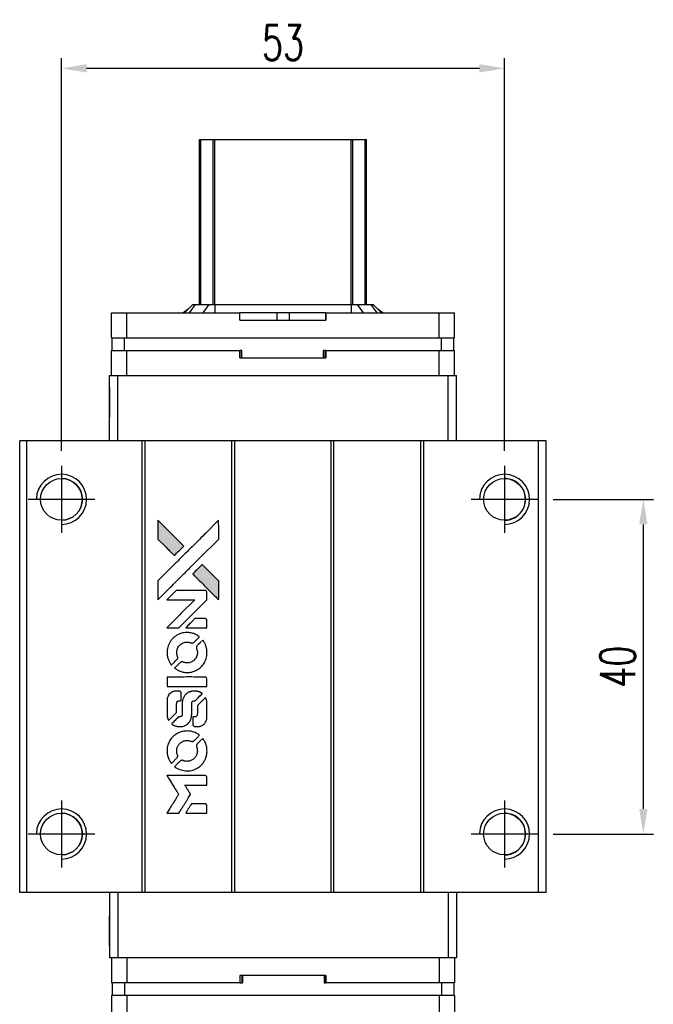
# Model space of a CAD drawing. Header units: millimetres. Extents: x 376 to 693, y 86 to 337.
# Tile 2 of 3: x 395 to 471, y 219 to 337. Entities that reach past the tile are written whole.
import ezdxf

# ---------------------------------------------------------------- set-up
doc = ezdxf.new("R2010")
doc.units = ezdxf.units.MM
doc.header["$LTSCALE"] = 0.15
doc.layers.get('0').update_dxf_attribs({"linetype": 'CONTINUOUS'})
doc.layers.get('Defpoints').update_dxf_attribs({"linetype": 'CONTINUOUS'})
doc.styles.add('DIM-7', font='SIMPLEX.shx', dxfattribs={"width": 0.7, "bigfont": 'chineset.shx'})
doc.dimstyles.new('CNS', dxfattribs={"dimtxt": 3.5, "dimasz": 2.5, "dimexe": 1, "dimexo": 1.5, "dimgap": 0.09, "dimtad": 0, "dimdsep": 46, "dimtxsty": 'DIM-7', "dimcen": 0.09, "dimclrd": 1, "dimclre": 1, "dimclrt": 4, "dimadec": 0, "dimazin": 0, "dimtfac": 1, "dimtix": 1, "dimtmove": 2, "dimatfit": 3, "dimfxl": 1, "dimtvp": 0.971429, "dimtolj": 1, "dimarcsym": 0})

# ---------------------------------------------------------------- blocks, each defined once
blk = doc.blocks.new('A$Cfc7dfc43')
at = {"linetype": 'Continuous'}
h = blk.add_hatch(color=256, dxfattribs=at)
h.dxf.hatch_style = 1
h.paths.add_polyline_path([(0, 35.01), (0, 33.88), (0, 32.75), (0.98, 31.77, 0.000288), (1.36, 31.4, 0.000479), (1.68, 31.09, 0.000013), (1.97, 30.8, 0.197177), (1.97, 30.8, 0.197497), (1.97, 30.8, 0.00004), (2.14, 30.97, 0.000834), (2.32, 31.15, 0.000506), (2.54, 31.36), (3.1, 31.92), (1.55, 33.47)])
h.paths.add_polyline_path([(5.3, 29.72), (4.74, 29.15, 0.000476), (4.52, 28.94, 0.000789), (4.34, 28.76, 0.000035), (4.18, 28.59, 0.19758), (4.17, 28.59, 0.198396), (4.18, 28.58, 0.000019), (4.4, 28.36, 0.000582), (4.65, 28.11, 0.000351), (4.94, 27.82, 0.000108), (6.18, 26.58, 0.000692), (6.81, 25.95, 0.000077), (7.25, 25.52, 0.197527), (7.26, 25.51, 0.410181), (7.27, 25.52, 0.000493), (7.28, 25.75, 0.002424), (7.28, 26.07, 0.000529), (7.28, 26.63), (7.28, 27.73), (6.29, 28.73)])
for points in [[(0.98, 31.77, 0.000288), (1.36, 31.4, 0.000479), (1.68, 31.09, 0.000013), (1.97, 30.8, 0.197177), (1.97, 30.8, 0.197497), (1.97, 30.8, 0.00004), (2.14, 30.97, 0.000836), (2.32, 31.15, 0.000505), (2.54, 31.36), (3.1, 31.92), (1.55, 33.47), (0, 35.01), (0, 33.88), (0, 32.75)], [(1.36, 26.85, -0.000056), (2.04, 27.52, -0.000021), (2.99, 28.47, -0.000021), (4.03, 29.51, -0.000025), (5, 30.48), (7.28, 32.75), (7.28, 33.87), (7.27, 35), (5.74, 33.48, 0.000274), (5.01, 32.75, 0.000123), (4.05, 31.79, 0.000121), (3.03, 30.78, 0.000165), (2.11, 29.86), (0, 27.75), (0, 26.62), (0, 25.49)], [(4.94, 27.82, 0.000108), (6.18, 26.58, 0.000692), (6.81, 25.95, 0.000077), (7.25, 25.52, 0.197527), (7.26, 25.51, 0.410182), (7.27, 25.52, 0.000493), (7.28, 25.75, 0.002424), (7.28, 26.07, 0.000529), (7.28, 26.62), (7.28, 27.73), (6.29, 28.73), (5.3, 29.72), (4.74, 29.15, 0.000476), (4.52, 28.94, 0.000789), (4.34, 28.76, 0.000035), (4.18, 28.59, 0.19758), (4.17, 28.59, 0.198396), (4.18, 28.58, 0.000019), (4.4, 28.36, 0.000582), (4.65, 28.11, 0.000351)], [(1.8, 22.14), (2.53, 22.14), (4.2, 23.82), (5.88, 25.5), (5.87, 25.97, 0.0008), (5.87, 26.27, 0.010795), (5.87, 26.38, 0.030495), (5.86, 26.44, 0.080372), (5.85, 26.48, 0.03816), (5.82, 26.52, 0.041799), (5.79, 26.55, 0.042486), (5.75, 26.58, 0.042078), (5.71, 26.6, 0.099276), (5.66, 26.61, 0.003302), (5.42, 26.62, 0.002586), (5.02, 26.62, 0.000204), (3.93, 26.62), (2.2, 26.61), (1.64, 26.06), (1.09, 25.5), (2.75, 25.49), (4.42, 25.49), (2.77, 23.85, 0.000253), (2.14, 23.21, 0.000412), (1.6, 22.68, 0.000041), (1.12, 22.2, 0.041338), (1.1, 22.17), (1.08, 22.14)], [(4.61, 22.14), (5.88, 22.14), (5.87, 22.61), (5.87, 23.09), (5.84, 23.14, 0.03146), (5.82, 23.16, 0.026444), (5.8, 23.19, 0.026444), (5.77, 23.21, 0.031457), (5.75, 23.23), (5.69, 23.26), (5.07, 23.26), (4.44, 23.27), (3.9, 22.71, 0.000745), (3.69, 22.5, 0.001228), (3.51, 22.32, 0.000087), (3.35, 22.16, 0.195134), (3.35, 22.15, 0.412117), (3.35, 22.15, 0.000048), (3.72, 22.15, 0.00109), (4.13, 22.14, 0.000653)], [(1.12, 18.94, 0.023681), (1.15, 18.74, 0.022402), (1.19, 18.54, 0.021929), (1.26, 18.35, 0.020503), (1.35, 18.15, 0.013745), (1.41, 18.04, 0.009767), (1.48, 17.92, 0.009658), (1.55, 17.81, 0.027804), (1.6, 17.74), (1.63, 17.71), (1.98, 18.06, 0.002053), (2.14, 18.23, 0.006738), (2.25, 18.34, 0.007826), (2.33, 18.42, 0.063909), (2.35, 18.47, 0.061532), (2.38, 18.53, 0.068674), (2.38, 18.59, 0.052072), (2.37, 18.67, 0.019648), (2.34, 18.77, -0.018366), (2.3, 18.9, -0.0288), (2.27, 19.01, -0.029061), (2.26, 19.12, -0.019155), (2.26, 19.25, -0.053809), (2.3, 19.53, -0.058833), (2.4, 19.79, -0.058566), (2.56, 20.01, -0.052525), (2.77, 20.21, -0.044733), (2.95, 20.32, -0.040573), (3.15, 20.4, -0.041123), (3.36, 20.44, -0.04951), (3.56, 20.45, -0.017369), (3.65, 20.44, -0.024255), (3.74, 20.42, -0.023787), (3.82, 20.4, -0.015798), (3.91, 20.37, 0.010631), (3.97, 20.34, 0.033653), (4.01, 20.33, 0.037806), (4.05, 20.33, 0.016307), (4.1, 20.32, 0.068179), (4.2, 20.34, 0.095747), (4.28, 20.38, 0.033418), (4.39, 20.48, 0.002133), (4.69, 20.78, 0.001452), (4.85, 20.95, 0.012393), (4.93, 21.03, 0.020479), (4.96, 21.07, 0.344362), (4.96, 21.09, 0.074287), (4.92, 21.13, 0.005454), (4.79, 21.21, 0.008391), (4.66, 21.29, 0.017097), (4.55, 21.35, 0.027375), (4.32, 21.45, 0.02835), (4.09, 21.52, 0.027723), (3.84, 21.56, 0.023913), (3.58, 21.58, 0.027047), (3.27, 21.58, 0.031685), (2.98, 21.53, 0.032425), (2.7, 21.46, 0.031013), (2.43, 21.34, 0.037914), (2.11, 21.15, 0.040153), (1.83, 20.92, 0.039834), (1.58, 20.64, 0.036173), (1.38, 20.32, 0.040752), (1.24, 20, 0.035885), (1.15, 19.66, 0.035491), (1.1, 19.3, 0.037615)], [(2.09, 17.27, 0.018008), (2.19, 17.2, 0.009842), (2.32, 17.12, 0.009807), (2.46, 17.05, 0.015716), (2.58, 17, 0.048467), (3, 16.86, 0.045841), (3.46, 16.81, 0.046006), (3.91, 16.84, 0.049638), (4.34, 16.95, 0.064819), (4.89, 17.25, 0.06695), (5.35, 17.67, 0.066691), (5.68, 18.2, 0.063505), (5.86, 18.81, 0.03135), (5.88, 18.97, 0.010439), (5.88, 19.2, 0.010391), (5.88, 19.43, 0.032408), (5.86, 19.58, 0.015696), (5.82, 19.76, 0.018095), (5.78, 19.93, 0.018551), (5.72, 20.09, 0.018352), (5.65, 20.25, 0.015568), (5.59, 20.35, 0.009832), (5.52, 20.47, 0.009795), (5.45, 20.58, 0.023727), (5.4, 20.66), (5.37, 20.69), (5.02, 20.34, 0.001528), (4.83, 20.15, 0.010022), (4.73, 20.05, 0.019586), (4.67, 19.99, 0.061865), (4.65, 19.94, 0.055054), (4.62, 19.86, 0.061607), (4.62, 19.79, 0.048725), (4.63, 19.7, 0.020221), (4.66, 19.59, -0.017722), (4.7, 19.47, -0.02685), (4.72, 19.36, -0.02759), (4.73, 19.25, -0.020233), (4.73, 19.13, -0.04793), (4.69, 18.9, -0.048386), (4.62, 18.68, -0.047866), (4.5, 18.48, -0.044964), (4.34, 18.3, -0.04333), (4.16, 18.15, -0.050921), (3.96, 18.04, -0.051473), (3.74, 17.98, -0.0459), (3.51, 17.96, -0.019014), (3.39, 17.96, -0.024114), (3.29, 17.98, -0.025081), (3.19, 18, -0.023892), (3.09, 18.03, 0.008624), (3.02, 18.06, 0.026486), (2.96, 18.07, 0.035074), (2.92, 18.08, 0.02756), (2.87, 18.08, 0.087163), (2.79, 18.07, 0.073291), (2.71, 18.02, 0.028074), (2.61, 17.93, 0.002594), (2.36, 17.68), (2, 17.33)], [(3.49, 15.14), (5.87, 15.14), (5.87, 15.61), (5.87, 16.07), (5.84, 16.13, 0.071429), (5.81, 16.18, 0.054799), (5.76, 16.22, 0.053585), (5.71, 16.25, 0.060698), (5.65, 16.26, 0.033975), (5.55, 16.27, 0.000112), (4.34, 16.27, 0.000726), (3.15, 16.27, 0.001084), (2.11, 16.26), (1.1, 16.25), (1.1, 15.69), (1.1, 15.13)], [(1.11, 11.64, 0.018538), (1.12, 11.57, 0.010695), (1.14, 11.49, 0.01068), (1.16, 11.4, 0.017678), (1.18, 11.33, 0.013849), (1.21, 11.25, 0.011814), (1.24, 11.17, 0.004513), (1.28, 11.09, 0.290035), (1.29, 11.08, 0.196418), (1.29, 11.09, 0.000124), (1.43, 11.22, 0.001477), (1.59, 11.38, 0.000898), (1.77, 11.56), (2.25, 12.03), (2.25, 12.63, -0.001471), (2.25, 13.08, -0.028714), (2.26, 13.22, -0.097073), (2.29, 13.3, -0.084199), (2.34, 13.36, -0.042698), (2.39, 13.39, -0.053912), (2.43, 13.41, -0.051004), (2.48, 13.43, -0.032967), (2.54, 13.43, 0.00807), (2.57, 13.43, 0.003023), (2.61, 13.43, 0.002994), (2.66, 13.44, 0.003629), (2.7, 13.44), (2.8, 13.45), (2.8, 13.9, 0.001618), (2.8, 14.12, 0.005206), (2.8, 14.26, 0.00535), (2.8, 14.36, 0.060675), (2.79, 14.4, 0.048484), (2.78, 14.42, 0.02389), (2.77, 14.45, 0.022812), (2.75, 14.48, 0.02462), (2.73, 14.5, 0.061781), (2.67, 14.55, 0.080179), (2.61, 14.57, 0.048561), (2.52, 14.58, 0.010021), (2.36, 14.59, 0.016602), (2.15, 14.58, 0.031409), (1.98, 14.56, 0.036474), (1.83, 14.52, 0.03439), (1.69, 14.46, 0.065928), (1.46, 14.3, 0.069066), (1.29, 14.09, 0.065697), (1.17, 13.83, 0.051559), (1.11, 13.53, 0.020904), (1.11, 13.37, 0.000451), (1.1, 12.59, 0.000419), (1.1, 11.79, 0.022759)], [(1.73, 10.6, 0.023289), (1.84, 10.53, 0.026845), (1.96, 10.47, 0.026047), (2.08, 10.42, 0.019751), (2.22, 10.38, 0.013249), (2.3, 10.37, 0.025169), (2.36, 10.36, 0.016532), (2.44, 10.36, 0.002937), (2.59, 10.35, 0.003317), (2.73, 10.35, 0.011808), (2.81, 10.36, 0.01777), (2.88, 10.36, 0.021476), (2.94, 10.37, 0.04325), (3.19, 10.45, 0.045753), (3.42, 10.57, 0.04649), (3.62, 10.73, 0.047672), (3.79, 10.92, 0.025315), (3.84, 11.01, 0.015208), (3.9, 11.11, 0.01512), (3.95, 11.22, 0.022488), (3.98, 11.31, 0.027857), (4.02, 11.46, 0.034138), (4.04, 11.61, 0.014286), (4.05, 11.83, 0.00124), (4.05, 12.39, -0.00103), (4.05, 12.73, -0.002552), (4.05, 12.98, -0.001594), (4.06, 13.17, -0.047676), (4.06, 13.22, -0.085307), (4.1, 13.3, -0.097789), (4.15, 13.36, -0.085947), (4.24, 13.41, -0.051339), (4.35, 13.43, 0.014634), (4.39, 13.43, 0.015028), (4.42, 13.44, 0.014927), (4.46, 13.44, 0.059415), (4.47, 13.45, 0.070595), (4.51, 13.48, 0.00028), (4.91, 13.88, 0.000111), (5.32, 14.28, 0.200239), (5.33, 14.3, 0.268906), (5.32, 14.31, 0.001866), (5.23, 14.37, 0.007532), (5.13, 14.42, 0.017818), (5.06, 14.45, 0.013256), (4.98, 14.48, 0.011636), (4.89, 14.51, 0.011528), (4.8, 14.54, 0.012303), (4.72, 14.56, 0.0423), (4.58, 14.58, 0.013657), (4.38, 14.58, 0.013857), (4.18, 14.58, 0.037428), (4.03, 14.56, 0.014927), (3.94, 14.53, 0.0122), (3.84, 14.5, 0.012518), (3.74, 14.47, 0.023062), (3.67, 14.44, 0.065961), (3.4, 14.25, 0.06055), (3.18, 14, 0.059676), (3.02, 13.7, 0.060497), (2.94, 13.38, 0.025683), (2.93, 13.31, 0.001528), (2.93, 13.09, 0.002124), (2.93, 12.83, 0.001173), (2.93, 12.5, -0.000809), (2.93, 11.93, -0.017164), (2.92, 11.76, -0.063931), (2.9, 11.67, -0.108429), (2.86, 11.6, -0.052941), (2.82, 11.57, -0.063675), (2.77, 11.54, -0.050562), (2.71, 11.53, -0.020337), (2.63, 11.52, 0.009897), (2.57, 11.51, 0.016482), (2.53, 11.51, 0.019019), (2.5, 11.5, 0.06043), (2.47, 11.49, 0.076267), (2.43, 11.45, 0.00054), (2.06, 11.08, 0.000307), (1.68, 10.7, 0.142594), (1.66, 10.67, 0.232419), (1.66, 10.66, 0.022995), (1.68, 10.64, 0.024627), (1.7, 10.62, 0.015407)], [(4.2, 10.54, 0.065483), (4.22, 10.48, 0.053271), (4.26, 10.43, 0.052018), (4.32, 10.39, 0.0556), (4.38, 10.36, 0.036839), (4.42, 10.35, 0.026922), (4.46, 10.35, 0.016905), (4.52, 10.34, 0.004317), (4.62, 10.34, 0.016369), (4.82, 10.35, 0.029936), (4.99, 10.37, 0.03418), (5.14, 10.41, 0.031327), (5.28, 10.47, 0.046935), (5.46, 10.58, 0.054053), (5.6, 10.71, 0.053701), (5.72, 10.88, 0.045364), (5.8, 11.07, 0.032479), (5.85, 11.24, 0.03386), (5.87, 11.41, 0.013578), (5.87, 11.68, 0.001155), (5.87, 12.38, 0.000413), (5.87, 12.98, 0.005008), (5.87, 13.21, 0.013199), (5.86, 13.34, 0.033956), (5.85, 13.43, 0.013909), (5.82, 13.53, 0.010864), (5.79, 13.63, 0.010938), (5.76, 13.73, 0.028702), (5.73, 13.79), (5.7, 13.84), (5.22, 13.36), (4.73, 12.88), (4.73, 12.32, -0.001504), (4.73, 12.08, -0.00328), (4.73, 11.89, -0.001901), (4.72, 11.75, -0.061333), (4.72, 11.71, -0.063621), (4.7, 11.67, -0.048633), (4.66, 11.62, -0.046769), (4.62, 11.58, -0.047961), (4.57, 11.55, -0.02678), (4.53, 11.53, -0.050957), (4.49, 11.52, -0.029398), (4.44, 11.51, -0.00401), (4.34, 11.51), (4.17, 11.5), (4.17, 11.05, 0.001061), (4.17, 10.78, 0.009147), (4.18, 10.66, 0.020721), (4.18, 10.59, 0.051619)], [(1.11, 7.18, 0.024131), (1.15, 6.98, 0.022344), (1.2, 6.77, 0.021883), (1.27, 6.57, 0.020884), (1.36, 6.37, 0.010669), (1.42, 6.25, 0.010389), (1.48, 6.14, 0.010913), (1.55, 6.04, 0.022227), (1.6, 5.96), (1.63, 5.94), (1.98, 6.3, 0.002452), (2.12, 6.44, 0.003628), (2.24, 6.56, 0.001662), (2.34, 6.67, 0.070159), (2.36, 6.7, 0.047671), (2.36, 6.72, 0.018624), (2.37, 6.75, 0.017921), (2.38, 6.78, 0.018804), (2.38, 6.82, 0.018255), (2.38, 6.86, 0.041312), (2.38, 6.89, 0.037164), (2.37, 6.93, 0.012342), (2.35, 6.98, -0.015101), (2.3, 7.1, -0.035998), (2.28, 7.19, -0.033244), (2.27, 7.29, -0.011249), (2.27, 7.44, -0.004059), (2.27, 7.56, -0.019693), (2.27, 7.62, -0.027943), (2.28, 7.68, -0.014411), (2.3, 7.75, -0.033089), (2.35, 7.91, -0.033887), (2.43, 8.06, -0.034021), (2.52, 8.2, -0.033942), (2.64, 8.33, -0.02816), (2.77, 8.44, -0.035032), (2.9, 8.53, -0.035269), (3.04, 8.59, -0.029196), (3.2, 8.65, -0.037862), (3.39, 8.68, -0.043657), (3.57, 8.68, -0.043064), (3.75, 8.66, -0.035184), (3.93, 8.6, 0.033699), (4.02, 8.57, 0.052815), (4.1, 8.56, 0.059167), (4.17, 8.56, 0.058972), (4.24, 8.58, 0.059208), (4.29, 8.62, 0.021125), (4.36, 8.68, 0.008691), (4.47, 8.79, 0.000851), (4.74, 9.05, 0.001873), (4.87, 9.19, 0.013884), (4.93, 9.26, 0.022355), (4.96, 9.3, 0.341453), (4.96, 9.32, 0.073011), (4.93, 9.35, 0.004587), (4.8, 9.44, 0.00748), (4.67, 9.52, 0.016837), (4.57, 9.57, 0.028606), (4.32, 9.68, 0.031352), (4.06, 9.76, 0.031004), (3.8, 9.8, 0.0268), (3.52, 9.82, 0.026698), (3.23, 9.8, 0.03002), (2.95, 9.76, 0.030357), (2.67, 9.68, 0.028554), (2.41, 9.56, 0.062944), (1.92, 9.23, 0.062206), (1.52, 8.79, 0.062448), (1.25, 8.27, 0.064355), (1.11, 7.7, 0.017377), (1.11, 7.59, 0.008369), (1.1, 7.44, 0.008367), (1.11, 7.3, 0.01757)], [(2.08, 5.5, 0.064158), (2.64, 5.21, 0.06356), (3.25, 5.06, 0.064004), (3.87, 5.07, 0.066747), (4.47, 5.24, 0.04321), (4.84, 5.44, 0.044737), (5.16, 5.71, 0.044901), (5.43, 6.02, 0.044184), (5.65, 6.38, 0.026293), (5.76, 6.65, 0.033344), (5.84, 6.91, 0.033227), (5.88, 7.19, 0.025815), (5.88, 7.48, 0.023119), (5.86, 7.77, 0.031044), (5.82, 8.02, 0.031337), (5.74, 8.27, 0.024258), (5.63, 8.52, 0.015622), (5.58, 8.61, 0.008495), (5.51, 8.72, 0.008415), (5.45, 8.82, 0.020814), (5.39, 8.9), (5.37, 8.93), (5.02, 8.59, 0.002843), (4.76, 8.33, 0.033917), (4.67, 8.22, 0.087906), (4.63, 8.14, 0.073302), (4.62, 8.05, 0.022047), (4.62, 8, 0.026465), (4.63, 7.96, 0.022233), (4.64, 7.91, 0.009985), (4.66, 7.85, -0.039011), (4.71, 7.63, -0.044398), (4.73, 7.41, -0.045096), (4.71, 7.2, -0.04265), (4.65, 6.99, -0.071154), (4.48, 6.69, -0.068827), (4.24, 6.45, -0.068713), (3.94, 6.28, -0.070507), (3.61, 6.2, -0.028605), (3.47, 6.19, -0.031418), (3.33, 6.2, -0.031044), (3.19, 6.23, -0.02668), (3.06, 6.28, 0.038913), (2.97, 6.3, 0.043732), (2.89, 6.32, 0.047754), (2.82, 6.31, 0.075756), (2.75, 6.29, 0.07294), (2.72, 6.27, 0.003456), (2.63, 6.18, 0.005023), (2.51, 6.07, 0.002422), (2.36, 5.92, 0.000819), (2.22, 5.79, 0.001349), (2.11, 5.67, 0.0001), (2.01, 5.57, 0.205335), (2, 5.56, 0.219821), (2.01, 5.56, 0.002494), (2.03, 5.54, 0.007089), (2.05, 5.52, 0.004494)], [(1.81, 0), (2.53, 0), (2.65, 0.2, -0.000297), (2.73, 0.32, -0.000037), (2.89, 0.58, -0.000043), (3.08, 0.9, -0.000036), (3.29, 1.23, 0.000044), (3.49, 1.56, 0.000063), (3.67, 1.85, 0.000035), (3.82, 2.09, 0.0009), (3.86, 2.16), (3.92, 2.26), (3.84, 2.38, 0.001175), (3.79, 2.46, 0.000208), (3.71, 2.59, 0.000225), (3.61, 2.75, 0.000203), (3.5, 2.92, -0.000711), (3.41, 3.07, -0.001119), (3.32, 3.21, -0.000263), (3.25, 3.33, -0.04589), (3.24, 3.34, -0.519312), (3.25, 3.35, -0.001914), (3.44, 3.36, -0.003124), (3.76, 3.36, -0.000285), (4.56, 3.36), (5.88, 3.36), (5.88, 3.82, 0.001727), (5.87, 4.15, 0.025279), (5.87, 4.27, 0.073886), (5.85, 4.33, 0.07426), (5.81, 4.39, 0.03264), (5.8, 4.41, 0.01784), (5.78, 4.43, 0.017712), (5.76, 4.44, 0.026854), (5.74, 4.45), (5.69, 4.48), (3.39, 4.48), (1.09, 4.48), (1.1, 4.46, -0.004595), (1.12, 4.44, -0.00016), (1.16, 4.37, -0.000298), (1.21, 4.29, -0.000208), (1.27, 4.19, 0.000986), (1.44, 3.92, 0.00025), (1.72, 3.48, 0.000268), (2.01, 3, 0.000436), (2.27, 2.6, -0.002932), (2.35, 2.47, -0.004718), (2.42, 2.35, -0.001113), (2.48, 2.25, -0.227179), (2.48, 2.24, -0.045982), (2.47, 2.23, -0.000145), (2.39, 2.1, -0.000825), (2.3, 1.94, -0.000517), (2.19, 1.77, 0.000056), (1.81, 1.16, 0.000289), (1.6, 0.82, 0.000481), (1.44, 0.57, 0.000418), (1.28, 0.31), (1.09, 0)], [(4.61, 0), (5.88, 0), (5.88, 0.46, 0.000842), (5.88, 0.76, 0.010591), (5.87, 0.87, 0.028995), (5.87, 0.93, 0.069543), (5.85, 0.97, 0.051063), (5.83, 1.01, 0.039932), (5.79, 1.05, 0.039414), (5.75, 1.09, 0.045845), (5.71, 1.11, 0.094811), (5.67, 1.12, 0.007124), (5.54, 1.13, 0.004713), (5.33, 1.13, 0.000534), (4.85, 1.13), (4.02, 1.13), (3.95, 1.01, 0.000828), (3.74, 0.67, 0.000879), (3.54, 0.34, 0.000048), (3.34, 0.01, 0.137596), (3.34, 0.01, 0.413028), (3.34, 0, 0.000016), (3.71, 0, 0.000623), (4.12, 0, 0.000374)]]:
    blk.add_lwpolyline(points, format="xyb", close=True)
blk = doc.blocks.new('*D54')
at = {"color": 7, "lineweight": -2}
for p, q in [((459.18, 279.76), (471.18, 279.76)), ((469.98, 276.76), (469.98, 242.76)), ((459.18, 239.76), (471.18, 239.76))]:
    blk.add_line(p, q, dxfattribs=at)
at = {"color": 7}
for points in [[(469.48, 276.76), (470.48, 276.76), (469.98, 279.76)], [(469.48, 242.76), (470.48, 242.76), (469.98, 239.76)]]:
    blk.add_solid(points, dxfattribs=at)
at = {"layer": 'Defpoints', "color": 0}
for p in [(457.38, 279.76), (457.38, 239.76), (469.98, 239.76)]:
    blk.add_point(p, dxfattribs=at)
at = {"color": 7, "insert": (466.92, 259.76), "char_height": 4.2, "attachment_point": 5, "rotation": 90, "style": 'DIM-7'}
blk.add_mtext('\\A1;40', dxfattribs=at)
blk = doc.blocks.new('*D55')
at = {"color": 7, "lineweight": -2}
for p, q in [((400.38, 285.56), (400.38, 332.48)), ((453.38, 285.56), (453.38, 332.48)), ((450.38, 331.28), (403.38, 331.28))]:
    blk.add_line(p, q, dxfattribs=at)
at = {"color": 7}
for points in [[(403.38, 331.78), (403.38, 330.78), (400.38, 331.28)], [(450.38, 331.78), (450.38, 330.78), (453.38, 331.28)]]:
    blk.add_solid(points, dxfattribs=at)
at = {"layer": 'Defpoints', "color": 0}
for p in [(400.38, 331.28), (400.38, 283.76), (453.38, 283.76)]:
    blk.add_point(p, dxfattribs=at)
at = {"color": 7, "insert": (426.88, 334.34), "char_height": 4.2, "attachment_point": 5, "style": 'DIM-7'}
blk.add_mtext('\\A1;53', dxfattribs=at)

msp = doc.modelspace()

# ---------------------------------------------------------------- linework, layer by layer
at = {"color": 7, "linetype": 'Continuous', "lineweight": 25}
for p, q in [((416.875, 303.061), (416.875, 322.761)), ((416.875, 303.061), (416.875, 322.761)), ((416.875, 303.061), (416.875, 322.761)), ((416.875, 322.761), (416.875, 303.061)), ((417.042, 303.061), (417.042, 322.761)), ((418.522, 303.061), (418.522, 322.761)), ((418.719, 322.761), (435.031, 322.761)), ((418.719, 303.061), (418.719, 322.761)), ((435.031, 303.061), (435.031, 322.761)), ((435.229, 303.061), (435.229, 322.761)), ((436.709, 303.061), (436.709, 322.761)), ((436.875, 303.061), (436.875, 322.761)), ((414.88, 302.061), (415.548, 302.533)), ((416.075, 303.061), (415.075, 302.061)), ((416.075, 303.061), (415.075, 302.061)), ((416.36, 303.061), (415.645, 302.061)), ((416.075, 303.061), (416.36, 303.061)), ((416.075, 303.061), (416.075, 303.061)), ((416.36, 303.061), (418.004, 303.061)), ((418.004, 303.061), (417.289, 302.061)), ((418.004, 303.061), (418.719, 303.061)), ((418.719, 303.061), (418.719, 302.061)), ((418.719, 303.061), (435.031, 303.061)), ((435.031, 303.061), (435.031, 302.061)), ((435.031, 303.061), (435.747, 303.061)), ((435.747, 303.061), (436.462, 302.061)), ((435.747, 303.061), (437.391, 303.061)), ((437.391, 303.061), (438.106, 302.061)), ((437.391, 303.061), (437.675, 303.061)), ((437.675, 303.061), (438.675, 302.061)), ((438.203, 302.533), (438.871, 302.061)), ((406.375, 299.061), (406.375, 302.061)), ((406.375, 302.061), (408.175, 302.061)), ((406.375, 301.161), (406.375, 302.061)), ((406.375, 299.061), (406.375, 302.061)), ((406.375, 301.161), (406.375, 302.061)), ((406.375, 302.061), (406.375, 302.061)), ((406.375, 302.061), (406.375, 302.061)), ((406.375, 302.061), (406.375, 302.061)), ((408.175, 299.061), (408.175, 302.061)), ((408.175, 302.061), (421.732, 302.061)), ((421.732, 301.161), (421.732, 302.061)), ((426.152, 302.061), (421.732, 302.061)), ((426.152, 302.061), (426.152, 301.161)), ((427.598, 302.061), (426.152, 302.061)), ((427.598, 302.061), (427.598, 301.161)), ((432.018, 302.061), (427.598, 302.061)), ((432.018, 301.161), (432.018, 302.061)), ((432.018, 302.061), (445.575, 302.061)), ((432.018, 302.061), (432.018, 301.161)), ((432.018, 302.061), (432.018, 302.061)), ((432.018, 301.161), (432.018, 302.061)), ((432.018, 302.061), (432.018, 301.161)), ((445.575, 299.061), (445.575, 302.061)), ((445.575, 302.061), (447.375, 302.061)), ((447.375, 299.061), (447.375, 302.061)), ((406.375, 301.161), (406.375, 301.161)), ((421.732, 301.161), (432.018, 301.161)), ((432.018, 301.161), (432.018, 301.161)), ((406.375, 299.061), (408.175, 299.061)), ((406.375, 299.061), (406.375, 299.061)), ((406.425, 297.561), (406.425, 299.061)), ((406.425, 297.561), (406.425, 299.061)), ((407.925, 297.561), (407.925, 299.061)), ((408.175, 299.061), (445.575, 299.061)), ((445.575, 299.061), (447.375, 299.061)), ((445.825, 297.561), (445.825, 299.061)), ((447.325, 297.561), (447.325, 299.061)), ((406.375, 294.561), (406.375, 297.561)), ((406.375, 297.561), (408.175, 297.561)), ((406.375, 296.661), (406.375, 297.561)), ((406.375, 294.561), (406.375, 297.561)), ((406.375, 296.661), (406.375, 297.561)), ((406.375, 297.561), (406.375, 297.561)), ((406.375, 297.561), (406.375, 297.561)), ((406.375, 297.561), (406.375, 297.561)), ((406.375, 296.661), (406.375, 296.661)), ((408.175, 294.561), (408.175, 297.561)), ((408.175, 297.561), (421.732, 297.561)), ((421.732, 296.661), (421.732, 297.561)), ((421.952, 297.561), (421.732, 297.561)), ((421.732, 296.661), (432.018, 296.661)), ((421.914, 296.661), (421.914, 297.561)), ((421.952, 296.661), (421.952, 297.561)), ((421.952, 296.661), (421.952, 297.561)), ((421.952, 297.561), (421.952, 297.561)), ((432.018, 297.561), (431.738, 297.561)), ((431.738, 296.661), (431.738, 297.561)), ((431.802, 296.661), (431.802, 297.561)), ((432.018, 296.661), (432.018, 297.561)), ((432.018, 297.561), (445.575, 297.561)), ((432.018, 297.561), (432.018, 296.661)), ((432.018, 297.561), (432.018, 297.561)), ((432.018, 296.661), (432.018, 297.561)), ((432.018, 297.561), (432.018, 296.661)), ((432.018, 296.661), (432.018, 296.661)), ((445.575, 294.561), (445.575, 297.561)), ((445.575, 297.561), (447.375, 297.561)), ((447.375, 294.561), (447.375, 297.561)), ((406.125, 286.761), (406.125, 294.561)), ((406.125, 294.561), (407.125, 294.561)), ((406.125, 286.761), (406.125, 294.561)), ((406.125, 294.561), (406.125, 294.561)), ((407.125, 286.761), (407.125, 294.561)), ((407.125, 294.561), (446.625, 294.561)), ((446.625, 286.761), (446.625, 294.561)), ((446.625, 294.561), (447.625, 294.561)), ((447.625, 286.761), (447.625, 294.561)), ((395.375, 232.761), (395.375, 286.761)), ((396.225, 286.761), (395.375, 286.761)), ((395.375, 232.761), (395.375, 286.761)), ((395.375, 286.761), (395.375, 286.761)), ((396.225, 232.761), (396.225, 286.761)), ((410.025, 286.761), (396.225, 286.761)), ((410.025, 232.761), (410.025, 286.761)), ((410.375, 286.761), (410.025, 286.761)), ((410.375, 232.761), (410.375, 286.761)), ((420.775, 286.761), (410.375, 286.761)), ((420.775, 232.761), (420.775, 286.761)), ((421.125, 286.761), (420.775, 286.761)), ((421.125, 232.761), (421.125, 286.761)), ((432.625, 286.761), (421.125, 286.761)), ((432.625, 232.761), (432.625, 286.761)), ((432.975, 286.761), (432.625, 286.761)), ((432.975, 232.761), (432.975, 286.761)), ((443.375, 286.761), (432.975, 286.761)), ((443.375, 232.761), (443.375, 286.761)), ((443.725, 286.761), (443.375, 286.761)), ((443.725, 232.761), (443.725, 286.761)), ((457.425, 286.761), (443.725, 286.761)), ((457.425, 232.761), (457.425, 286.761)), ((458.375, 286.761), (457.425, 286.761)), ((458.375, 232.761), (458.375, 286.761)), ((396.225, 232.761), (395.375, 232.761)), ((395.375, 232.761), (395.375, 232.761)), ((410.025, 232.761), (396.225, 232.761)), ((406.125, 232.761), (406.125, 224.961)), ((406.125, 232.761), (406.125, 224.961)), ((407.125, 232.761), (407.125, 224.961)), ((410.375, 232.761), (410.025, 232.761)), ((420.775, 232.761), (410.375, 232.761)), ((421.125, 232.761), (420.775, 232.761)), ((432.625, 232.761), (421.125, 232.761)), ((432.975, 232.761), (432.625, 232.761)), ((443.375, 232.761), (432.975, 232.761)), ((443.725, 232.761), (443.375, 232.761)), ((457.425, 232.761), (443.725, 232.761)), ((446.625, 232.761), (446.625, 224.961)), ((447.625, 232.761), (447.625, 224.961)), ((458.375, 232.761), (457.425, 232.761)), ((407.125, 224.961), (406.125, 224.961)), ((406.125, 224.961), (406.125, 224.961)), ((406.375, 224.961), (406.375, 221.961)), ((406.375, 224.961), (406.375, 221.961)), ((446.625, 224.961), (407.125, 224.961)), ((408.175, 224.961), (408.175, 221.961)), ((445.575, 224.961), (445.575, 221.961)), ((447.625, 224.961), (446.625, 224.961)), ((447.375, 224.961), (447.375, 221.961)), ((406.375, 222.861), (406.375, 221.961)), ((406.375, 222.861), (406.375, 221.961)), ((406.375, 222.861), (406.375, 222.861)), ((421.732, 222.861), (421.732, 221.961)), ((432.018, 222.861), (421.732, 222.861)), ((421.948, 222.861), (421.948, 221.961)), ((422.012, 222.861), (422.012, 221.961)), ((422.012, 222.861), (422.012, 221.961)), ((431.798, 222.861), (431.798, 221.961)), ((431.837, 222.861), (431.837, 221.961)), ((432.018, 222.861), (432.018, 221.961)), ((432.018, 222.861), (432.018, 221.961)), ((432.018, 222.861), (432.018, 222.861)), ((432.018, 221.961), (432.018, 222.861)), ((432.018, 221.961), (432.018, 222.861)), ((408.175, 221.961), (406.375, 221.961)), ((406.375, 221.961), (406.375, 221.961)), ((406.375, 221.961), (406.375, 221.961)), ((406.375, 221.961), (406.375, 221.961)), ((406.425, 221.961), (406.425, 220.461)), ((406.425, 221.961), (406.425, 220.461)), ((407.925, 221.961), (407.925, 220.461)), ((421.732, 221.961), (408.175, 221.961)), ((421.732, 221.961), (422.012, 221.961)), ((422.012, 221.961), (422.012, 221.961)), ((431.798, 221.961), (432.018, 221.961)), ((445.575, 221.961), (432.018, 221.961)), ((432.018, 221.961), (432.018, 221.961)), ((447.375, 221.961), (445.575, 221.961)), ((445.825, 221.961), (445.825, 220.461)), ((447.325, 221.961), (447.325, 220.461)), ((406.375, 220.461), (406.375, 217.461)), ((408.175, 220.461), (406.375, 220.461)), ((406.375, 220.461), (406.375, 217.461)), ((406.375, 220.461), (406.375, 220.461)), ((408.175, 220.461), (408.175, 217.461)), ((445.575, 220.461), (408.175, 220.461)), ((445.575, 220.461), (445.575, 217.461)), ((447.375, 220.461), (445.575, 220.461)), ((447.375, 220.461), (447.375, 217.461))]:
    msp.add_line(p, q, dxfattribs=at)
for p, q in [((400.375, 283.761), (400.375, 275.761)), ((453.375, 283.761), (453.375, 275.761)), ((404.375, 279.761), (396.375, 279.761)), ((457.375, 279.761), (449.375, 279.761)), ((400.375, 243.761), (400.375, 235.761)), ((453.375, 243.761), (453.375, 235.761)), ((404.375, 239.761), (396.375, 239.761)), ((457.375, 239.761), (449.375, 239.761))]:
    msp.add_line(p, q)
at = {"color": 7, "linetype": 'Continuous', "lineweight": 25, "flags": 128}
for points in [[(406.125, 289.586), (406.125, 289.658), (406.125, 289.868), (406.125, 290.199), (406.125, 290.624), (406.125, 291.108), (406.125, 291.614), (406.125, 292.098), (406.125, 292.523), (406.125, 292.854), (406.125, 293.064), (406.125, 293.136), (406.125, 293.064), (406.125, 292.854), (406.125, 292.523), (406.125, 292.098), (406.125, 291.614), (406.125, 291.108), (406.125, 290.624), (406.125, 290.199), (406.125, 289.868), (406.125, 289.658), (406.125, 289.586)], [(406.125, 229.936), (406.125, 229.864), (406.125, 229.654), (406.125, 229.323), (406.125, 228.898), (406.125, 228.414), (406.125, 227.908), (406.125, 227.424), (406.125, 226.999), (406.125, 226.668), (406.125, 226.458), (406.125, 226.386), (406.125, 226.458), (406.125, 226.668), (406.125, 226.999), (406.125, 227.424), (406.125, 227.908), (406.125, 228.414), (406.125, 228.898), (406.125, 229.323), (406.125, 229.654), (406.125, 229.864), (406.125, 229.936)]]:
    msp.add_lwpolyline(points, dxfattribs=at)
at = {"color": 7, "linetype": 'Continuous', "lineweight": 25}
for centre in [(400.375, 279.761), (453.375, 279.761), (400.375, 239.761), (453.375, 239.761)]:
    msp.add_circle(centre, 2.5, dxfattribs=at)
for centre in [(400.375, 279.761), (453.375, 279.761), (400.375, 239.761), (453.375, 239.761)]:
    msp.add_arc(centre, 3, 270, 178.93308)
for centre, start, end in [((400.375, 279.761), 270, 90), ((453.375, 279.761), 55.2709, 90), ((453.375, 279.761), 304.89854, 55.10146), ((453.375, 279.761), 270, 304.72911), ((400.375, 239.761), 270, 90), ((453.375, 239.761), 55.2709, 90), ((453.375, 239.761), 304.89854, 55.10146), ((453.375, 239.761), 270, 304.7291)]:
    msp.add_arc(centre, 2.5, start, end, dxfattribs=at)
for points, knots in [([(416.875, 322.761), (416.875, 322.761), (416.891, 322.761), (416.954, 322.761), (416.999, 322.761), (417.042, 322.761)], [0, 0, 0, 0, 0.5, 0.5, 1, 1, 1, 1]), ([(417.042, 322.761), (417.216, 322.761), (417.394, 322.761), (417.732, 322.761), (417.891, 322.761), (418.164, 322.761), (418.277, 322.761), (418.443, 322.761), (418.496, 322.761), (418.522, 322.761)], [0, 0, 0, 0, 0.25, 0.25, 0.5, 0.5, 0.75, 0.75, 1, 1, 1, 1]), ([(418.522, 322.761), (418.528, 322.761), (418.551, 322.761), (418.626, 322.761), (418.676, 322.761), (418.719, 322.761)], [0, 0, 0, 0, 0.5, 0.5, 1, 1, 1, 1]), ([(435.031, 322.761), (435.075, 322.761), (435.124, 322.761), (435.2, 322.761), (435.223, 322.761), (435.229, 322.761)], [0, 0, 0, 0, 0.5, 0.5, 1, 1, 1, 1]), ([(435.229, 322.761), (435.255, 322.761), (435.308, 322.761), (435.474, 322.761), (435.587, 322.761), (435.859, 322.761), (436.019, 322.761), (436.357, 322.761), (436.535, 322.761), (436.709, 322.761)], [0, 0, 0, 0, 0.25, 0.25, 0.5, 0.5, 0.75, 0.75, 1, 1, 1, 1]), ([(436.709, 322.761), (436.751, 322.761), (436.797, 322.761), (436.86, 322.761), (436.875, 322.761), (436.875, 322.761)], [0, 0, 0, 0, 0.5, 0.5, 1, 1, 1, 1])]:
    msp.add_open_spline(points, degree=3, knots=knots, dxfattribs=at)

# ---------------------------------------------------------------- block references
msp.add_blockref('A$Cfc7dfc43', (411.903, 242.261))

# ---------------------------------------------------------------- dimensions: what is measured, and where the dimension line sits
at = {"color": 0}
dim = msp.add_linear_dim(base=(400.375, 331.278), p1=(453.375, 283.761), p2=(400.375, 283.761), dimstyle='CNS', override={"dimscale": 1.2, "dimgap": 0.8, "dimtad": 1, "dimclrd": 7, "dimclre": 7, "dimclrt": 7, "dimadec": 2, "dimazin": 2, "dimtm": 1e-09, "dimtfac": 0.6, "dimtmove": 1, "dimarcsym": 1}, dxfattribs=at)
dim.commit()
dim.dimension.update_dxf_attribs({"geometry": '*D55', "text_midpoint": (426.875, 334.338)})
dim = msp.add_linear_dim(base=(469.977, 239.761), p1=(457.375, 279.761), p2=(457.375, 239.761), angle=90, dimstyle='CNS', override={"dimscale": 1.2, "dimgap": 0.8, "dimtad": 1, "dimclrd": 7, "dimclre": 7, "dimclrt": 7, "dimadec": 2, "dimazin": 2, "dimtm": 1e-09, "dimtfac": 0.6, "dimtmove": 1, "dimarcsym": 1}, dxfattribs=at)
dim.commit()
dim.dimension.update_dxf_attribs({"geometry": '*D54', "text_midpoint": (466.917, 259.761)})

doc.saveas('drawing.dxf')
